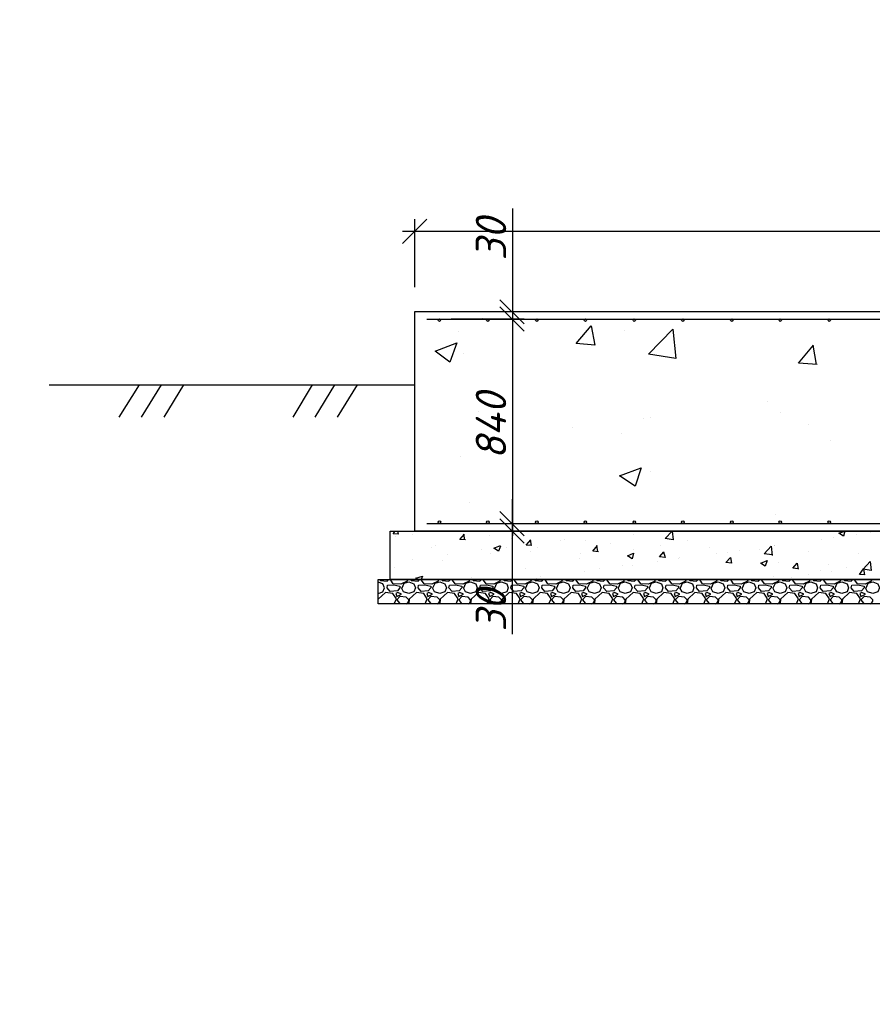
# Model space of a CAD drawing. Extents: x -119078 to 1619993, y 264752 to 340742.
# Tile 159 of 220: x 985506 to 992506, y 303168 to 311253. Entities that reach past the tile are written whole.
import ezdxf

# ---------------------------------------------------------------- set-up
doc = ezdxf.new("R2010")
doc.units = 0
doc.header["$MEASUREMENT"] = 0
doc.linetypes.add('CONTI', pattern=[0])
doc.layers.get('0').update_dxf_attribs({"color": 250, "linetype": 'CONTI'})
doc.layers.add('PDF _Геометрия', color=250, linetype='Continuous')
doc.layers.add('PDF _Текст', color=7, linetype='Continuous')
doc.styles.add('ICOCPEUR', font='isocpeui.ttf')
doc.styles.add('PDF ISOCPEUR Italic', font='isocpeui.ttf')

msp = doc.modelspace()

# ---------------------------------------------------------------- linework, layer by layer
at = {"layer": 'PDF _Геометрия', "color": 251, "lineweight": -3, "true_color": 0x535353}
for points in [[(989551.294, 309703.504), (989551.294, 308856.815), (989551.294, 308793.314), (989551.294, 308594.342)], [(988848.542, 309614.602), (988649.57, 309415.63)], [(988751.173, 309055.787), (988751.173, 309614.602)], [(988649.57, 309517.232), (1014850.355, 309517.232)], [(989449.691, 308954.184), (989648.663, 308755.213)], [(989551.294, 308894.916), (989551.294, 307015.267)], [(989047.514, 308856.815), (989648.663, 308856.815)], [(989551.294, 306206.679), (989551.294, 307053.368), (989551.294, 307116.87), (989551.294, 307315.842)], [(989047.514, 307116.87), (989648.663, 307116.87), (989750.266, 307116.87)], [(989648.663, 306955.999), (989449.691, 307154.971)], [(989750.266, 307053.368), (989648.663, 307053.368)]]:
    msp.add_lwpolyline(points, dxfattribs=at)
for points in [[(989449.691, 308894.916), (989648.663, 308695.944)], [(989648.663, 308793.314), (989047.514, 308793.314)], [(989648.663, 307015.267), (989449.691, 307214.239)]]:
    msp.add_lwpolyline(points, close=True, dxfattribs=at)
at = {"layer": 'PDF _Геометрия', "color": 7, "lineweight": -3}
for points in [[(988751.173, 308856.815), (1014748.752, 308856.815), (1014748.752, 307053.368), (988751.173, 307053.368)], [(988547.967, 307053.368), (1014947.724, 307053.368), (1014947.724, 306655.424), (988547.967, 306655.424)], [(988450.598, 306655.424), (1015049.327, 306655.424), (1015049.327, 306456.453), (988450.598, 306456.453)]]:
    msp.add_lwpolyline(points, close=True, dxfattribs=at)
at = {"layer": 'PDF _Геометрия', "color": 1, "lineweight": -3}
for points in [[(988848.542, 308793.314), (1014651.383, 308793.314)], [(988848.542, 307116.87), (1014651.383, 307116.87)]]:
    msp.add_lwpolyline(points, dxfattribs=at)
at = {"layer": 'PDF _Геометрия', "color": 8, "lineweight": -3, "true_color": 0x767676}
for points in [[(989305.754, 308801.78), (989305.754, 308801.78)], [(989111.016, 308695.944), (989111.016, 308695.944)], [(990474.185, 308700.178), (990474.185, 308700.178)], [(992053.259, 308420.77), (991900.855, 308433.471), (992023.625, 308581.641)], [(992049.026, 308420.77), (992019.392, 308581.641)], [(989153.35, 308509.673), (989153.35, 308509.673)], [(991642.615, 308115.963), (991642.615, 308115.963)], [(989271.886, 308039.761), (989271.886, 308039.761)], [(990626.588, 307980.492), (990626.588, 307980.492)], [(990681.623, 307988.959), (990681.623, 307988.959)], [(991748.451, 308031.294), (991748.451, 308031.294)], [(990046.607, 307904.29), (990046.607, 307904.29)], [(991981.291, 307925.458), (991981.291, 307925.458)], [(990444.55, 307853.489), (990444.55, 307853.489)], [(992163.329, 307794.221), (992163.329, 307794.221)], [(989123.716, 307662.984), (989123.716, 307662.984)], [(990681.623, 307540.214), (990681.623, 307540.214)], [(989199.918, 307286.208), (989199.918, 307286.208)], [(991714.584, 307188.838), (991714.584, 307188.838)], [(990973.731, 307112.636), (990973.731, 307112.636)], [(988619.936, 307027.967), (988573.368, 307032.201), (988590.302, 307053.368)], [(988594.535, 307011.034), (988594.535, 307011.034)], [(988615.703, 307027.967), (988611.469, 307053.368)], [(988730.006, 307023.734), (988730.006, 307023.734)], [(989166.05, 306981.4), (989119.482, 306985.633), (989157.583, 307027.967)], [(989161.817, 306981.4), (989153.35, 307027.967)], [(989365.022, 307015.267), (989365.022, 307015.267)], [(990461.484, 307049.135), (990461.484, 307049.135)], [(990546.153, 307027.967), (990546.153, 307027.967)], [(991430.943, 307053.368), (991430.943, 307053.368)], [(992375.001, 307023.734), (992375.001, 307023.734)], [(992489.304, 307040.668), (992489.304, 307040.668)], [(988920.511, 306939.065), (988920.511, 306939.065)], [(989136.416, 307006.8), (989136.416, 307006.8)], [(989453.925, 306930.598), (989436.991, 306888.264), (989398.89, 306913.664), (989453.925, 306934.832)], [(989542.827, 306989.866), (989542.827, 306989.866)], [(989712.165, 306934.832), (989665.597, 306939.065), (989703.698, 306981.4)], [(989690.997, 306947.532), (989690.997, 306947.532)], [(989707.931, 306934.832), (989699.464, 306981.4)], [(989949.237, 306972.933), (989949.237, 306972.933)], [(989983.105, 306985.633), (989983.105, 306985.633)], [(990152.443, 306972.933), (990152.443, 306972.933)], [(990258.279, 306884.03), (990211.711, 306888.264), (990249.812, 306934.832)], [(990254.045, 306884.03), (990245.579, 306934.832)], [(990355.648, 306955.999), (990355.648, 306955.999)], [(990766.292, 306939.065), (990766.292, 306939.065)], [(990990.665, 306977.166), (990990.665, 306977.166)], [(991684.949, 306858.63), (991617.214, 306867.097), (991676.483, 306930.598), (991684.949, 306854.396)], [(991701.883, 306934.832), (991701.883, 306934.832)], [(991706.117, 306934.832), (991706.117, 306934.832)], [(992091.36, 306981.4), (992091.36, 306981.4)], [(992184.496, 306998.333), (992184.496, 306998.333)], [(988890.876, 306922.131), (988890.876, 306922.131)], [(989022.113, 306858.63), (989022.113, 306858.63)], [(989297.287, 306905.198), (989297.287, 306905.198)], [(989373.489, 306867.097), (989373.489, 306867.097)], [(989500.492, 306922.131), (989500.492, 306922.131)], [(989703.698, 306888.264), (989703.698, 306888.264)], [(989758.732, 306917.898), (989758.732, 306917.898)], [(990110.108, 306871.33), (990110.108, 306871.33)], [(990516.519, 306854.396), (990516.519, 306854.396)], [(990546.153, 306900.964), (990546.153, 306900.964)], [(990791.693, 306884.03), (990804.393, 306837.463), (990757.825, 306841.696), (990795.926, 306884.03)], [(991172.703, 306922.131), (991172.703, 306922.131)], [(991223.504, 306871.33), (991223.504, 306871.33)], [(991316.64, 306879.797), (991316.64, 306879.797)], [(991414.009, 306896.731), (991414.009, 306896.731)], [(991579.113, 306905.198), (991579.113, 306905.198)], [(991985.524, 306888.264), (991985.524, 306888.264)], [(992391.935, 306867.097), (992391.935, 306867.097)], [(988734.239, 306820.529), (988734.239, 306820.529)], [(988979.779, 306816.295), (988979.779, 306816.295)], [(990101.641, 306824.762), (990101.641, 306824.762)], [(990453.017, 306773.961), (990453.017, 306773.961)], [(990533.453, 306773.961), (990533.453, 306773.961)], [(990740.891, 306807.828), (990740.891, 306807.828)], [(990918.696, 306824.762), (990918.696, 306824.762)], [(990922.93, 306837.463), (990922.93, 306837.463)], [(991333.574, 306816.295), (991333.574, 306816.295)], [(991591.814, 306790.895), (991642.615, 306812.062), (991625.681, 306765.494), (991587.58, 306790.895)], [(991739.984, 306799.362), (991739.984, 306799.362)], [(991896.622, 306744.327), (991854.287, 306748.56), (991888.155, 306790.895), (991896.622, 306740.093)], [(992146.395, 306782.428), (992146.395, 306782.428)], [(992476.604, 306786.661), (992476.604, 306786.661)], [(988586.068, 306757.027), (988586.068, 306757.027)], [(988776.573, 306655.424), (988759.64, 306668.125), (988814.674, 306685.059), (988801.974, 306655.424)], [(989657.13, 306748.56), (989657.13, 306748.56)], [(989779.9, 306685.059), (989779.9, 306685.059)], [(990143.976, 306718.926), (990143.976, 306718.926)], [(990262.512, 306748.56), (990262.512, 306748.56)], [(991981.291, 306697.759), (991981.291, 306697.759)], [(992082.893, 306727.393), (992082.893, 306727.393)], [(992171.796, 306723.16), (992171.796, 306723.16)], [(992290.332, 306752.794), (992290.332, 306752.794)], [(992434.269, 306740.093), (992442.736, 306693.525), (992400.402, 306697.759), (992434.269, 306744.327)], [(992463.903, 306761.261), (992463.903, 306761.261)], [(988450.598, 306541.121), (988488.699, 306553.822), (988501.4, 306587.689), (988488.699, 306621.557), (988450.598, 306634.257)], [(988463.299, 306655.424), (988467.532, 306646.958), (988522.567, 306642.724), (988535.267, 306655.424)], [(988691.905, 306655.424), (988687.671, 306642.724), (988636.87, 306617.323), (988573.368, 306621.557), (988552.201, 306651.191), (988556.434, 306655.424)], [(988645.337, 306587.689), (988662.27, 306625.79), (988700.371, 306638.491), (988742.706, 306621.557), (988755.406, 306587.689), (988742.706, 306553.822), (988700.371, 306541.121), (988658.037, 306553.822), (988641.103, 306587.689)], [(988717.305, 306655.424), (988721.539, 306646.958), (988776.573, 306642.724), (988789.274, 306655.424)], [(988945.911, 306655.424), (988941.678, 306642.724), (988890.876, 306617.323), (988827.375, 306621.557), (988806.208, 306651.191), (988810.441, 306655.424)], [(988899.343, 306587.689), (988916.277, 306625.79), (988954.378, 306638.491), (988996.713, 306621.557), (989009.413, 306587.689), (988996.713, 306553.822), (988954.378, 306541.121), (988912.044, 306553.822), (988895.11, 306587.689)], [(988971.312, 306655.424), (988975.545, 306646.958), (989030.58, 306642.724), (989043.28, 306655.424)], [(989199.918, 306655.424), (989195.684, 306642.724), (989144.883, 306617.323), (989081.381, 306621.557), (989060.214, 306651.191), (989064.448, 306655.424)], [(989153.35, 306587.689), (989170.284, 306625.79), (989208.385, 306638.491), (989250.719, 306621.557), (989263.42, 306587.689), (989250.719, 306553.822), (989208.385, 306541.121), (989166.05, 306553.822), (989149.117, 306587.689)], [(989212.618, 306672.358), (989212.618, 306672.358)], [(989225.319, 306655.424), (989229.552, 306646.958), (989284.587, 306642.724), (989297.287, 306655.424)], [(989453.925, 306655.424), (989449.691, 306642.724), (989398.89, 306617.323), (989335.388, 306621.557), (989314.221, 306651.191), (989318.454, 306655.424)], [(989407.357, 306587.689), (989424.29, 306625.79), (989462.391, 306638.491), (989504.726, 306621.557), (989517.426, 306587.689), (989504.726, 306553.822), (989462.391, 306541.121), (989420.057, 306553.822), (989403.123, 306587.689)], [(989479.325, 306655.424), (989483.559, 306646.958), (989538.593, 306642.724), (989551.294, 306655.424)], [(989707.931, 306655.424), (989703.698, 306642.724), (989652.896, 306617.323), (989589.395, 306621.557), (989568.227, 306651.191), (989572.461, 306655.424)], [(989661.363, 306587.689), (989678.297, 306625.79), (989716.398, 306638.491), (989758.732, 306621.557), (989771.433, 306587.689), (989758.732, 306553.822), (989716.398, 306541.121), (989674.064, 306553.822), (989657.13, 306587.689)], [(989733.332, 306655.424), (989737.565, 306646.958), (989792.6, 306642.724), (989805.3, 306655.424)], [(989750.266, 306663.891), (989750.266, 306663.891)], [(989961.938, 306655.424), (989957.704, 306642.724), (989906.903, 306617.323), (989843.401, 306621.557), (989822.234, 306651.191), (989826.468, 306655.424)], [(989915.37, 306587.689), (989932.304, 306625.79), (989970.405, 306638.491), (990012.739, 306621.557), (990025.439, 306587.689), (990012.739, 306553.822), (989970.405, 306541.121), (989928.07, 306553.822), (989911.136, 306587.689)], [(989987.338, 306655.424), (989991.572, 306646.958), (990046.607, 306642.724), (990059.307, 306655.424)], [(990215.944, 306655.424), (990211.711, 306642.724), (990160.91, 306617.323), (990097.408, 306621.557), (990076.241, 306651.191), (990080.474, 306655.424)], [(990169.377, 306587.689), (990186.31, 306625.79), (990224.411, 306638.491), (990266.746, 306621.557), (990279.446, 306587.689), (990266.746, 306553.822), (990224.411, 306541.121), (990182.077, 306553.822), (990165.143, 306587.689)], [(990241.345, 306655.424), (990245.579, 306646.958), (990300.613, 306642.724), (990313.314, 306655.424)], [(990469.951, 306655.424), (990465.718, 306642.724), (990414.916, 306617.323), (990351.415, 306621.557), (990330.247, 306651.191), (990334.481, 306655.424)], [(990423.383, 306587.689), (990440.317, 306625.79), (990478.418, 306638.491), (990520.752, 306621.557), (990533.453, 306587.689), (990520.752, 306553.822), (990478.418, 306541.121), (990436.084, 306553.822), (990419.15, 306587.689)], [(990495.352, 306655.424), (990499.585, 306646.958), (990554.62, 306642.724), (990567.32, 306655.424)], [(990723.958, 306655.424), (990719.724, 306642.724), (990668.923, 306617.323), (990605.421, 306621.557), (990584.254, 306651.191), (990588.487, 306655.424)], [(990677.39, 306587.689), (990694.324, 306625.79), (990732.425, 306638.491), (990774.759, 306621.557), (990787.459, 306587.689), (990774.759, 306553.822), (990732.425, 306541.121), (990690.09, 306553.822), (990673.156, 306587.689)], [(990749.358, 306655.424), (990753.592, 306646.958), (990808.627, 306642.724), (990821.327, 306655.424)], [(990977.964, 306655.424), (990973.731, 306642.724), (990922.93, 306617.323), (990859.428, 306621.557), (990838.261, 306651.191), (990842.494, 306655.424)], [(990931.396, 306587.689), (990948.33, 306625.79), (990986.431, 306638.491), (991028.766, 306621.557), (991041.466, 306587.689), (991028.766, 306553.822), (990986.431, 306541.121), (990944.097, 306553.822), (990927.163, 306587.689)], [(991003.365, 306655.424), (991007.598, 306646.958), (991062.633, 306642.724), (991075.334, 306655.424)], [(991231.971, 306655.424), (991227.738, 306642.724), (991176.936, 306617.323), (991113.435, 306621.557), (991092.267, 306651.191), (991096.501, 306655.424)], [(991185.403, 306587.689), (991202.337, 306625.79), (991240.438, 306638.491), (991282.772, 306621.557), (991295.473, 306587.689), (991282.772, 306553.822), (991240.438, 306541.121), (991198.103, 306553.822), (991181.17, 306587.689)], [(991257.372, 306655.424), (991261.605, 306646.958), (991316.64, 306642.724), (991329.34, 306655.424)], [(991485.978, 306655.424), (991481.744, 306642.724), (991430.943, 306617.323), (991367.441, 306621.557), (991346.274, 306651.191), (991350.507, 306655.424)], [(991439.41, 306587.689), (991456.344, 306625.79), (991494.444, 306638.491), (991536.779, 306621.557), (991549.479, 306587.689), (991536.779, 306553.822), (991494.444, 306541.121), (991452.11, 306553.822), (991435.176, 306587.689)], [(991511.378, 306655.424), (991515.612, 306646.958), (991570.646, 306642.724), (991583.347, 306655.424)], [(991739.984, 306655.424), (991735.751, 306642.724), (991684.949, 306617.323), (991621.448, 306621.557), (991600.281, 306651.191), (991604.514, 306655.424)], [(991693.416, 306587.689), (991710.35, 306625.79), (991748.451, 306638.491), (991790.786, 306621.557), (991803.486, 306587.689), (991790.786, 306553.822), (991748.451, 306541.121), (991706.117, 306553.822), (991689.183, 306587.689)], [(991697.65, 306680.825), (991697.65, 306680.825)], [(991765.385, 306655.424), (991769.618, 306646.958), (991824.653, 306642.724), (991837.353, 306655.424)], [(991845.82, 306676.592), (991845.82, 306676.592)], [(991993.991, 306655.424), (991989.757, 306642.724), (991938.956, 306617.323), (991875.454, 306621.557), (991854.287, 306651.191), (991858.521, 306655.424)], [(991947.423, 306587.689), (991964.357, 306625.79), (992002.458, 306638.491), (992044.792, 306621.557), (992057.493, 306587.689), (992044.792, 306553.822), (992002.458, 306541.121), (991960.123, 306553.822), (991943.19, 306587.689)], [(992019.392, 306655.424), (992023.625, 306646.958), (992078.66, 306642.724), (992091.36, 306655.424)], [(992247.998, 306655.424), (992243.764, 306642.724), (992192.963, 306617.323), (992129.461, 306621.557), (992108.294, 306651.191), (992112.527, 306655.424)], [(992201.43, 306587.689), (992218.363, 306625.79), (992256.464, 306638.491), (992298.799, 306621.557), (992311.499, 306587.689), (992298.799, 306553.822), (992256.464, 306541.121), (992214.13, 306553.822), (992197.196, 306587.689)], [(992273.398, 306655.424), (992277.632, 306646.958), (992332.666, 306642.724), (992345.367, 306655.424)], [(992502.004, 306655.424), (992497.771, 306642.724), (992446.969, 306617.323), (992383.468, 306621.557), (992362.301, 306651.191), (992366.534, 306655.424)], [(992455.436, 306587.689), (992472.37, 306625.79), (992510.471, 306638.491), (992552.805, 306621.557), (992565.506, 306587.689), (992552.805, 306553.822), (992510.471, 306541.121), (992468.137, 306553.822), (992451.203, 306587.689)], [(988581.835, 306456.453), (988598.769, 306498.787), (988569.135, 306541.121), (988509.867, 306549.588), (988450.598, 306494.554)], [(988835.842, 306456.453), (988852.775, 306498.787), (988823.141, 306541.121), (988763.873, 306549.588), (988704.605, 306494.554), (988700.371, 306456.453)], [(989089.848, 306456.453), (989106.782, 306498.787), (989077.148, 306541.121), (989017.88, 306549.588), (988958.612, 306494.554), (988954.378, 306456.453)], [(989343.855, 306456.453), (989360.789, 306498.787), (989331.155, 306541.121), (989271.886, 306549.588), (989212.618, 306494.554), (989208.385, 306456.453)], [(989597.862, 306456.453), (989614.795, 306498.787), (989585.161, 306541.121), (989525.893, 306549.588), (989466.625, 306494.554), (989462.391, 306456.453)], [(989851.868, 306456.453), (989868.802, 306498.787), (989839.168, 306541.121), (989779.9, 306549.588), (989720.631, 306494.554), (989716.398, 306456.453)], [(990105.875, 306456.453), (990122.809, 306498.787), (990093.175, 306541.121), (990033.906, 306549.588), (989974.638, 306494.554), (989970.405, 306456.453)], [(990359.882, 306456.453), (990376.815, 306498.787), (990347.181, 306541.121), (990287.913, 306549.588), (990228.645, 306494.554), (990224.411, 306456.453)], [(990613.888, 306456.453), (990630.822, 306498.787), (990601.188, 306541.121), (990541.92, 306549.588), (990482.651, 306494.554), (990478.418, 306456.453)], [(990867.895, 306456.453), (990884.829, 306498.787), (990855.194, 306541.121), (990795.926, 306549.588), (990736.658, 306494.554), (990732.425, 306456.453)], [(991121.901, 306456.453), (991138.835, 306498.787), (991109.201, 306541.121), (991049.933, 306549.588), (990990.665, 306494.554), (990986.431, 306456.453)], [(991375.908, 306456.453), (991392.842, 306498.787), (991363.208, 306541.121), (991303.94, 306549.588), (991244.671, 306494.554), (991240.438, 306456.453)], [(991629.915, 306456.453), (991646.848, 306498.787), (991617.214, 306541.121), (991557.946, 306549.588), (991498.678, 306494.554), (991494.444, 306456.453)], [(991883.921, 306456.453), (991900.855, 306498.787), (991871.221, 306541.121), (991811.953, 306549.588), (991752.685, 306494.554), (991748.451, 306456.453)], [(992137.928, 306456.453), (992154.862, 306498.787), (992125.228, 306541.121), (992065.959, 306549.588), (992006.691, 306494.554), (992002.458, 306456.453)], [(992391.935, 306456.453), (992408.868, 306498.787), (992379.234, 306541.121), (992319.966, 306549.588), (992260.698, 306494.554), (992256.464, 306456.453)], [(988450.598, 306494.554), (988450.598, 306494.554)], [(988687.671, 306456.453), (988700.371, 306477.62), (988700.371, 306490.32), (988679.204, 306511.487), (988628.403, 306515.721), (988603.002, 306490.32), (988624.169, 306460.686), (988679.204, 306456.453)], [(988941.678, 306456.453), (988954.378, 306477.62), (988954.378, 306490.32), (988933.211, 306511.487), (988882.41, 306515.721), (988857.009, 306490.32), (988878.176, 306460.686), (988933.211, 306456.453)], [(989195.684, 306456.453), (989208.385, 306477.62), (989208.385, 306490.32), (989187.218, 306511.487), (989136.416, 306515.721), (989111.016, 306490.32), (989132.183, 306460.686), (989187.218, 306456.453)], [(989449.691, 306456.453), (989462.391, 306477.62), (989462.391, 306490.32), (989441.224, 306511.487), (989390.423, 306515.721), (989365.022, 306490.32), (989386.189, 306460.686), (989441.224, 306456.453)], [(989703.698, 306456.453), (989716.398, 306477.62), (989716.398, 306490.32), (989695.231, 306511.487), (989644.429, 306515.721), (989619.029, 306490.32), (989640.196, 306460.686), (989695.231, 306456.453)], [(989957.704, 306456.453), (989970.405, 306477.62), (989970.405, 306490.32), (989949.237, 306511.487), (989898.436, 306515.721), (989873.035, 306490.32), (989894.203, 306460.686), (989949.237, 306456.453)], [(990211.711, 306456.453), (990224.411, 306477.62), (990224.411, 306490.32), (990203.244, 306511.487), (990152.443, 306515.721), (990127.042, 306490.32), (990148.209, 306460.686), (990203.244, 306456.453)], [(990465.718, 306456.453), (990478.418, 306477.62), (990478.418, 306490.32), (990457.251, 306511.487), (990406.449, 306515.721), (990381.049, 306490.32), (990402.216, 306460.686), (990457.251, 306456.453)], [(990719.724, 306456.453), (990732.425, 306477.62), (990732.425, 306490.32), (990711.257, 306511.487), (990660.456, 306515.721), (990635.055, 306490.32), (990656.223, 306460.686), (990711.257, 306456.453)], [(990973.731, 306456.453), (990986.431, 306477.62), (990986.431, 306490.32), (990965.264, 306511.487), (990914.463, 306515.721), (990889.062, 306490.32), (990910.229, 306460.686), (990965.264, 306456.453)], [(991227.738, 306456.453), (991240.438, 306477.62), (991240.438, 306490.32), (991219.271, 306511.487), (991168.469, 306515.721), (991143.069, 306490.32), (991164.236, 306460.686), (991219.271, 306456.453)], [(991481.744, 306456.453), (991494.444, 306477.62), (991494.444, 306490.32), (991473.277, 306511.487), (991422.476, 306515.721), (991397.075, 306490.32), (991418.243, 306460.686), (991473.277, 306456.453)], [(991735.751, 306456.453), (991748.451, 306477.62), (991748.451, 306490.32), (991727.284, 306511.487), (991676.483, 306515.721), (991651.082, 306490.32), (991672.249, 306460.686), (991727.284, 306456.453)], [(991989.757, 306456.453), (992002.458, 306477.62), (992002.458, 306490.32), (991981.291, 306511.487), (991930.489, 306515.721), (991905.089, 306490.32), (991926.256, 306460.686), (991981.291, 306456.453)], [(992243.764, 306456.453), (992256.464, 306477.62), (992256.464, 306490.32), (992235.297, 306511.487), (992184.496, 306515.721), (992159.095, 306490.32), (992180.262, 306460.686), (992235.297, 306456.453)], [(992497.771, 306456.453), (992510.471, 306477.62), (992510.471, 306490.32), (992489.304, 306511.487), (992438.503, 306515.721), (992413.102, 306490.32), (992434.269, 306460.686), (992489.304, 306456.453)]]:
    msp.add_lwpolyline(points, dxfattribs=at)
for points in [[(990199.011, 308738.279), (990228.645, 308581.641), (990076.241, 308594.342)], [(990893.295, 308471.572), (990668.923, 308505.439), (990867.895, 308712.878)], [(989094.082, 308598.575), (989039.047, 308441.938), (988916.277, 308530.84)], [(990609.655, 307574.082), (990558.853, 307421.678), (990431.85, 307506.347)], [(990872.128, 306981.4), (990804.393, 306994.1), (990863.661, 307053.368)], [(992281.865, 307053.368), (992269.165, 307011.034), (992231.064, 307036.434)], [(990546.153, 306871.33), (990533.453, 306824.762), (990495.352, 306850.163)], [(991342.041, 306837.463), (991350.507, 306790.895), (991303.94, 306795.128)], [(992497.771, 306731.626), (992430.036, 306740.093), (992489.304, 306803.595)], [(988526.8, 306608.857), (988577.602, 306613.09), (988628.403, 306600.39), (988628.403, 306587.689), (988607.236, 306562.289), (988547.967, 306558.055), (988522.567, 306587.689)], [(988780.807, 306608.857), (988831.608, 306613.09), (988882.41, 306600.39), (988882.41, 306587.689), (988861.242, 306562.289), (988801.974, 306558.055), (988776.573, 306587.689)], [(989034.814, 306608.857), (989085.615, 306613.09), (989136.416, 306600.39), (989136.416, 306587.689), (989115.249, 306562.289), (989055.981, 306558.055), (989030.58, 306587.689)], [(989288.82, 306608.857), (989339.622, 306613.09), (989390.423, 306600.39), (989390.423, 306587.689), (989369.256, 306562.289), (989309.987, 306558.055), (989284.587, 306587.689)], [(989542.827, 306608.857), (989593.628, 306613.09), (989644.429, 306600.39), (989644.429, 306587.689), (989623.262, 306562.289), (989563.994, 306558.055), (989538.593, 306587.689)], [(989796.833, 306608.857), (989847.635, 306613.09), (989898.436, 306600.39), (989898.436, 306587.689), (989877.269, 306562.289), (989818.001, 306558.055), (989792.6, 306587.689)], [(990050.84, 306608.857), (990101.641, 306613.09), (990152.443, 306600.39), (990152.443, 306587.689), (990131.276, 306562.289), (990072.007, 306558.055), (990046.607, 306587.689)], [(990304.847, 306608.857), (990355.648, 306613.09), (990406.449, 306600.39), (990406.449, 306587.689), (990385.282, 306562.289), (990326.014, 306558.055), (990300.613, 306587.689)], [(990558.853, 306608.857), (990609.655, 306613.09), (990660.456, 306600.39), (990660.456, 306587.689), (990639.289, 306562.289), (990580.021, 306558.055), (990554.62, 306587.689)], [(990812.86, 306608.857), (990863.661, 306613.09), (990914.463, 306600.39), (990914.463, 306587.689), (990893.295, 306562.289), (990834.027, 306558.055), (990808.627, 306587.689)], [(991066.867, 306608.857), (991117.668, 306613.09), (991168.469, 306600.39), (991168.469, 306587.689), (991147.302, 306562.289), (991088.034, 306558.055), (991062.633, 306587.689)], [(991320.873, 306608.857), (991371.675, 306613.09), (991422.476, 306600.39), (991422.476, 306587.689), (991401.309, 306562.289), (991342.041, 306558.055), (991316.64, 306587.689)], [(991574.88, 306608.857), (991625.681, 306613.09), (991676.483, 306600.39), (991676.483, 306587.689), (991655.315, 306562.289), (991596.047, 306558.055), (991570.646, 306587.689)], [(991828.887, 306608.857), (991879.688, 306613.09), (991930.489, 306600.39), (991930.489, 306587.689), (991909.322, 306562.289), (991850.054, 306558.055), (991824.653, 306587.689)], [(992082.893, 306608.857), (992133.695, 306613.09), (992184.496, 306600.39), (992184.496, 306587.689), (992163.329, 306562.289), (992104.06, 306558.055), (992078.66, 306587.689)], [(992336.9, 306608.857), (992387.701, 306613.09), (992438.503, 306600.39), (992438.503, 306587.689), (992417.335, 306562.289), (992358.067, 306558.055), (992332.666, 306587.689)], [(988611.469, 306549.588), (988594.535, 306541.121), (988603.002, 306515.721), (988641.103, 306536.888)], [(988865.476, 306549.588), (988848.542, 306541.121), (988857.009, 306515.721), (988895.11, 306536.888)], [(989119.482, 306549.588), (989102.549, 306541.121), (989111.016, 306515.721), (989149.117, 306536.888)], [(989373.489, 306549.588), (989356.555, 306541.121), (989365.022, 306515.721), (989403.123, 306536.888)], [(989627.496, 306549.588), (989610.562, 306541.121), (989619.029, 306515.721), (989657.13, 306536.888)], [(989881.502, 306549.588), (989864.569, 306541.121), (989873.035, 306515.721), (989911.136, 306536.888)], [(990135.509, 306549.588), (990118.575, 306541.121), (990127.042, 306515.721), (990165.143, 306536.888)], [(990389.516, 306549.588), (990372.582, 306541.121), (990381.049, 306515.721), (990419.15, 306536.888)], [(990643.522, 306549.588), (990626.588, 306541.121), (990635.055, 306515.721), (990673.156, 306536.888)], [(990897.529, 306549.588), (990880.595, 306541.121), (990889.062, 306515.721), (990927.163, 306536.888)], [(991151.536, 306549.588), (991134.602, 306541.121), (991143.069, 306515.721), (991181.17, 306536.888)], [(991405.542, 306549.588), (991388.608, 306541.121), (991397.075, 306515.721), (991435.176, 306536.888)], [(991659.549, 306549.588), (991642.615, 306541.121), (991651.082, 306515.721), (991689.183, 306536.888)], [(991913.555, 306549.588), (991896.622, 306541.121), (991905.089, 306515.721), (991943.19, 306536.888)], [(992167.562, 306549.588), (992150.628, 306541.121), (992159.095, 306515.721), (992197.196, 306536.888)], [(992421.569, 306549.588), (992404.635, 306541.121), (992413.102, 306515.721), (992451.203, 306536.888)]]:
    msp.add_lwpolyline(points, close=True, dxfattribs=at)
at = {"layer": 'PDF _Геометрия', "color": 7, "lineweight": -3}
for points in [[(985749.661, 308255.666), (988751.173, 308255.666)], [(986486.28, 308255.666), (986321.176, 307988.959)], [(986668.318, 308255.666), (986503.214, 307988.959)], [(986850.356, 308255.666), (986689.486, 307988.959)], [(987908.717, 308255.666), (987747.847, 307988.959)], [(988090.756, 308255.666), (987929.885, 307988.959)], [(988277.027, 308255.666), (988111.923, 307988.959)]]:
    msp.add_lwpolyline(points, dxfattribs=at)
for centre in [(988952.261, 308786.963), (989350.205, 308786.963), (989752.382, 308786.963), (990150.326, 308786.963), (990552.503, 308786.963), (990950.446, 308786.963), (991352.624, 308786.963), (991750.567, 308786.963), (992152.745, 308786.963), (988952.261, 307127.453), (989350.205, 307127.453), (989752.382, 307127.453), (990150.326, 307127.453), (990552.503, 307127.453), (990950.446, 307127.453), (991352.624, 307127.453), (991750.567, 307127.453), (992152.745, 307127.453)]:
    msp.add_circle(centre, 10.584, dxfattribs=at)

# ---------------------------------------------------------------- texts
at = {"linetype": 'Continuous', "lineweight": 25, "ltscale": 15, "insert": (12863.76, 311222.017), "char_height": 250, "width": 17877.44941, "attachment_point": 1, "style": 'ICOCPEUR'}
msp.add_mtext('\\pi4862.31;{\\H1.16667x;\\LАнтисейсмические мероприятия\\P\\pi0;\\H0.71428x;\\l       Для обеспечения сейсмостойкости несущих конструкций и фундаментов соблюдены все условия КМК 2.01.03-19 «Строительство в сейсмических районах».\\P\\pi5355.138;\\H1.4x;\\LАнтикоррозионная защита\\l\\P\\pi0;\\H0.71428x;       Защита конструкций от коррозии должна производиться в соответствии КМК 2.03.11-96 "Защита строительных конструкций от коррозии" ГОСТ 9.402-2004 «Покрытия лакокрасочные. Подготовка (металлических поверхностей перед окрашиванием». Антикоррозионное покрытие должно обеспечивать защиту конструкций. \\P       \\A1;Все несущие металлоконструкции грунтовать и\\A0; окрасить эмалью ПФ-115 (ГОСТ6465-76) за 2 раза по грунтовке ГФ-021 (ГОСТ 25129-82)\\A1;.\\P      Для железобетонных конструкций использовать бетон \\A0;на портландцементе по ГОСТ 10178-85*,\\A1; водонепроницаемости W\\A0;4\\A1; и морозостойкостью F100\\A0;.\\A1;\\P\\A0;       \\A1;Все \\A0;поверхности бетонных и ж.б конструкций, соприкасающиеся с грунтом обмазать \\A1;\\C256;горячим битумом за 2 раза\\A0;\\C0; по ГОСТ 28379-89.}\\P\\pi5566.64787;{\\H1.16666x;\\LАнтипросадочные мероприятия\\A1;\\l\\P\\pi0;\\H0.71428x;        В соответствии с требованиями КМК 2.02.01-98 приняты противопросадочные мероприятия для первого типа грунтовых условий. Для устранения просадочных свойств грунтов I типа предусмотрено уплотнение тяжелыми трамбовками грунтов в основании котлованов и устройство подготовки из бетона класса В7,5. Насыпные грунты и строительный мусор толщиной до 1,5м удалить и заменить засыпкой из ГПС до бетонной подготовки.}', dxfattribs=at)
at = {"layer": 'PDF _Текст', "color": 251, "lineweight": 30, "true_color": 0x535353, "char_height": 249.9795, "attachment_point": 7, "rotation": 90, "style": 'PDF ISOCPEUR Italic'}
for s, insert in [('30', (989500.492, 309275.926)), ('840', (989500.492, 307641.817)), ('30', (989500.492, 306227.847))]:
    msp.add_mtext(s, dxfattribs=dict(at, insert=insert))

doc.saveas('drawing.dxf')
